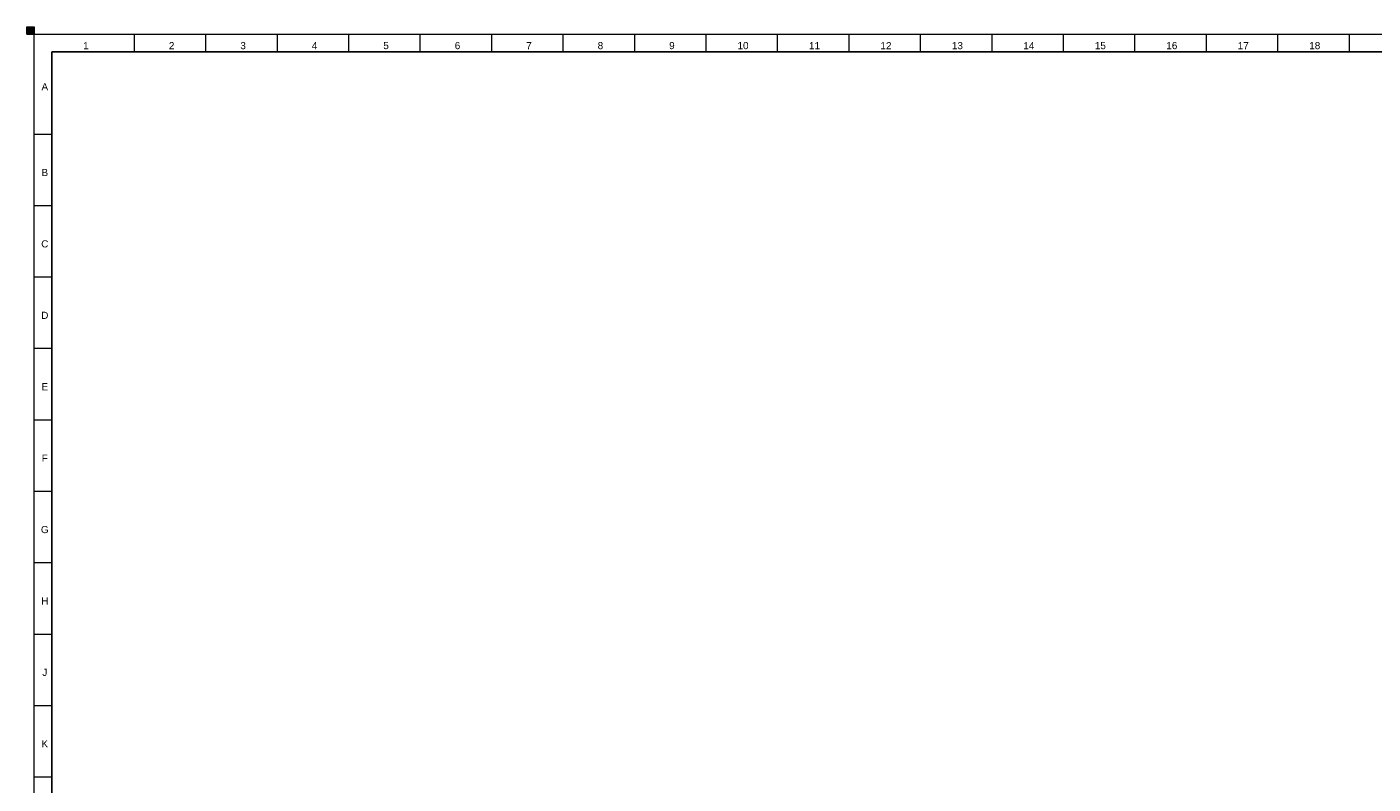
# Model space of a CAD drawing. Header units: millimetres. Extents: x -34 to 6620, y -230 to 4700.
# Tile 48 of 216: x 0 to 377, y 4488 to 4700. Entities that reach past the tile are written whole.
import ezdxf

# ---------------------------------------------------------------- set-up
doc = ezdxf.new("R2010")
doc.units = ezdxf.units.MM
doc.layers.add('1', color=7, linetype='Continuous', true_color=0xffffff)
doc.styles.add('Arial Unicode MS', font='Arial Unicode MS')

# ---------------------------------------------------------------- blocks, each defined once
blk = doc.blocks.new('HATCH7')
at = {"color": 3, "lineweight": 13}
for p, q in [((0, 4699.98951), (2, 4699.98951)), ((0, 4699.94718), (2, 4699.94718)), ((0, 4699.90485), (2, 4699.90485)), ((0, 4699.86252), (2, 4699.86252)), ((0, 4699.82019), (2, 4699.82019)), ((0, 4699.77786), (2, 4699.77786)), ((0, 4699.73553), (2, 4699.73553)), ((0, 4699.6932), (2, 4699.6932)), ((0, 4699.65087), (2, 4699.65087)), ((0, 4699.60854), (2, 4699.60854)), ((0, 4699.56621), (2, 4699.56621)), ((0, 4699.52388), (2, 4699.52388)), ((0, 4699.48155), (2, 4699.48155)), ((0, 4699.43922), (2, 4699.43922)), ((0, 4699.39689), (2, 4699.39689)), ((0, 4699.35456), (2, 4699.35456)), ((0, 4699.31223), (2, 4699.31223)), ((0, 4699.2699), (2, 4699.2699)), ((0, 4699.22757), (2, 4699.22757)), ((0, 4699.18524), (2, 4699.18524)), ((0, 4699.14291), (2, 4699.14291)), ((0, 4699.10058), (2, 4699.10058)), ((0, 4699.05825), (2, 4699.05825)), ((0, 4699.01592), (2, 4699.01592)), ((0, 4698.97359), (2, 4698.97359)), ((0, 4698.93126), (2, 4698.93126)), ((0, 4698.88893), (2, 4698.88893)), ((0, 4698.8466), (2, 4698.8466)), ((0, 4698.80427), (2, 4698.80427)), ((0, 4698.76194), (2, 4698.76194)), ((0, 4698.71961), (2, 4698.71961)), ((0, 4698.67728), (2, 4698.67728)), ((0, 4698.63495), (2, 4698.63495)), ((0, 4698.59262), (2, 4698.59262)), ((0, 4698.55029), (2, 4698.55029)), ((0, 4698.50796), (2, 4698.50796)), ((0, 4698.46563), (2, 4698.46563)), ((0, 4698.4233), (2, 4698.4233)), ((0, 4698.38097), (2, 4698.38097)), ((0, 4698.33864), (2, 4698.33864)), ((0, 4698.29631), (2, 4698.29631)), ((0, 4698.25398), (2, 4698.25398)), ((0, 4698.21165), (2, 4698.21165)), ((0, 4698.16932), (2, 4698.16932)), ((0, 4698.12699), (2, 4698.12699)), ((0, 4698.08466), (2, 4698.08466)), ((0, 4698.04233), (2, 4698.04233)), ((0, 4698), (2, 4698))]:
    blk.add_line(p, q, dxfattribs=at)

msp = doc.modelspace()

# ---------------------------------------------------------------- linework, layer by layer
at = {"layer": '1', "color": 3, "linetype": 'Continuous', "lineweight": 18}
for p, q in [((0, 4698), (0, 4700)), ((0, 4700), (2, 4700)), ((2, 4698), (0, 4698)), ((2, 4700), (2, 4698)), ((2, 2), (2, 4698)), ((2, 4698), (6618, 4698))]:
    msp.add_line(p, q, dxfattribs=at)
at = {"layer": '1', "color": 3, "linetype": 'Continuous', "lineweight": 13}
for p, q in [((30, 4698), (30, 4693)), ((50, 4698), (50, 4693)), ((70, 4698), (70, 4693)), ((90, 4698), (90, 4693)), ((110, 4698), (110, 4693)), ((130, 4698), (130, 4693)), ((150, 4698), (150, 4693)), ((170, 4698), (170, 4693)), ((190, 4698), (190, 4693)), ((210, 4698), (210, 4693)), ((230, 4698), (230, 4693)), ((250, 4698), (250, 4693)), ((270, 4698), (270, 4693)), ((290, 4698), (290, 4693)), ((310, 4698), (310, 4693)), ((330, 4698), (330, 4693)), ((350, 4698), (350, 4693)), ((370, 4698), (370, 4693)), ((2, 4670), (7, 4670)), ((2, 4650), (7, 4650)), ((2, 4630), (7, 4630)), ((2, 4610), (7, 4610)), ((2, 4590), (7, 4590)), ((2, 4570), (7, 4570)), ((2, 4550), (7, 4550)), ((2, 4530), (7, 4530)), ((2, 4510), (7, 4510)), ((2, 4490), (7, 4490))]:
    msp.add_line(p, q, dxfattribs=at)
at = {"layer": '1', "color": 7, "linetype": 'Continuous', "lineweight": 25}
for p, q in [((7, 7), (7, 4693)), ((7, 4693), (6613, 4693))]:
    msp.add_line(p, q, dxfattribs=at)

# ---------------------------------------------------------------- block references
at = {"layer": '1', "color": 3, "linetype": 'Continuous', "lineweight": 13}
msp.add_blockref('HATCH7', (0, 0), dxfattribs=at)

# ---------------------------------------------------------------- texts
at = {"layer": '1', "color": 3, "linetype": 'Continuous', "lineweight": 13, "char_height": 2, "attachment_point": 7, "line_spacing_factor": 1.069626, "style": 'Arial Unicode MS'}
for s, insert in [('\\W1.0000;1', (15.723, 4693.738)), ('\\W1.0000;2', (39.723, 4693.738)), ('\\W1.0000;3', (59.723, 4693.738)), ('\\W1.0000;4', (79.723, 4693.743)), ('\\W1.0000;5', (99.723, 4693.743)), ('\\W1.0000;6', (119.723, 4693.738)), ('\\W1.0000;7', (139.723, 4693.743)), ('\\W1.0000;8', (159.723, 4693.738)), ('\\W1.0000;9', (179.723, 4693.738)), ('\\W1.0000;10', (198.846, 4693.738)), ('\\W1.0000;11', (218.846, 4693.738)), ('\\W1.0000;12', (238.846, 4693.738)), ('\\W1.0000;13', (258.846, 4693.738)), ('\\W1.0000;14', (278.846, 4693.738)), ('\\W1.0000;15', (298.846, 4693.738)), ('\\W1.0000;16', (318.846, 4693.738)), ('\\W1.0000;17', (338.846, 4693.738)), ('\\W1.0000;18', (358.846, 4693.738)), ('\\W1.0000;A', (4.068, 4682.243)), ('\\W1.0000;B', (4.068, 4658.243)), ('\\W1.0000;C', (3.991, 4638.226)), ('\\W1.0000;D', (3.991, 4618.243)), ('\\W1.0000;E', (4.068, 4598.243)), ('\\W1.0000;F', (4.147, 4578.243)), ('\\W1.0000;G', (3.913, 4558.226)), ('\\W1.0000;H', (3.991, 4538.243)), ('\\W1.0000;J', (4.302, 4518.243)), ('\\W1.0000;K', (4.068, 4498.243))]:
    msp.add_mtext(s, dxfattribs=dict(at, insert=insert))

doc.saveas('drawing.dxf')
